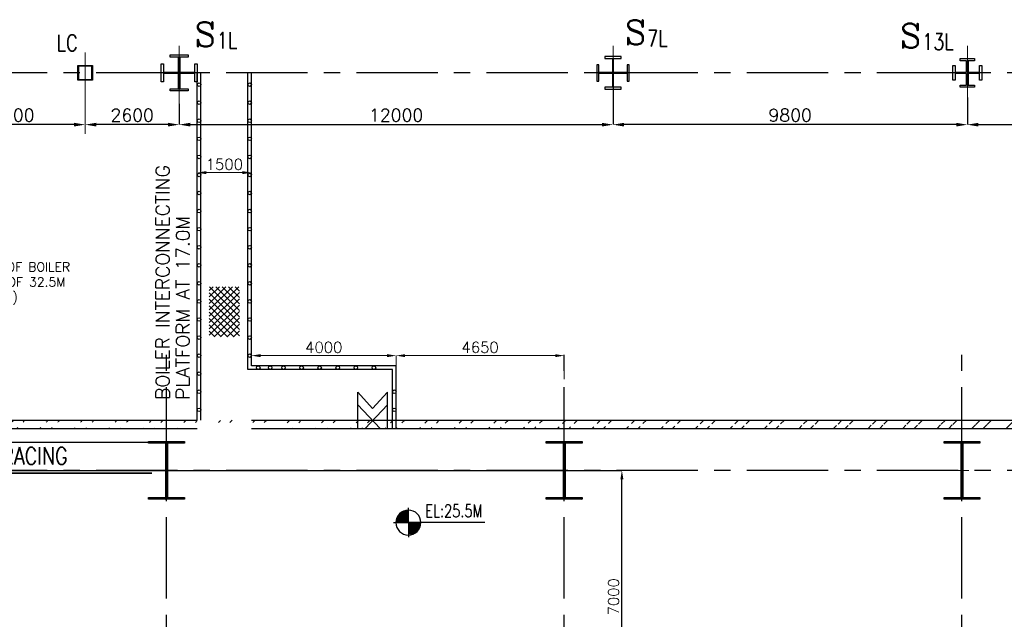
# Model space of a CAD drawing. Header units: inches. Extents: x 0 to 1544102, y -287698 to 23144100.
# Tile 58 of 256: x 202034 to 229269, y -183704 to -167109. Entities that reach past the tile are written whole.
import ezdxf

# ---------------------------------------------------------------- set-up
doc = ezdxf.new("R2010")
doc.units = ezdxf.units.IN
doc.header["$LTSCALE"] = 1800
doc.header["$MEASUREMENT"] = 0
doc.linetypes.add('CENTER', pattern=[2, 1.25, -0.25, 0.25, -0.25])
doc.linetypes.add('HIDDEN', pattern=[0.375, 0.25, -0.125])
doc.layers.get('0').update_dxf_attribs({"color": 253, "lineweight": 9})
for name, color, linetype in [('1_01_STEEL_TIER1', 7, 'Continuous'), ('BRACING', 1, 'HIDDEN'), ('COL', 1, 'Continuous'), ('DIM', 4, 'Continuous'), ('GRID', 251, 'CENTER'), ('STEEL', 231, 'Continuous'), ('TEXT', 3, 'Continuous'), ('WALL', 6, 'Continuous')]:
    doc.layers.add(name, color=color, linetype=linetype)
doc.layers.add('CEN', color=2, linetype='CENTER', lineweight=15)
doc.styles.add('C4', font='COMPLEX', dxfattribs={"width": 0.75, "height": 625})
doc.styles.add('ROMANS', font='romans.shx')
doc.styles.add('S3', font='simplex.shx', dxfattribs={"width": 0.75, "height": 320})
doc.styles.get("Standard").update_dxf_attribs({"font": 'arial.ttf'})
doc.dimstyles.new('STANDARD1', dxfattribs={"dimtxt": 300, "dimasz": 250, "dimexe": 0, "dimexo": 0, "dimgap": 80, "dimtad": 1, "dimdec": 0, "dimzin": 0, "dimdsep": 46, "dimtxsty": 'ROMANS', "dimcen": 0, "dimclrd": 4, "dimclre": 4, "dimclrt": 7, "dimadec": 0, "dimazin": 0, "dimtfac": 0.09, "dimtdec": 0, "dimtix": 1, "dimtofl": 0, "dimtmove": 0, "dimatfit": 3, "dimfxl": 1, "dimtolj": 1, "dimtzin": 0, "dimarcsym": 0})
doc.dimstyles.new('USER175', dxfattribs={"dimscale": 175, "dimtxt": 2, "dimasz": 1.75, "dimexe": 0, "dimexo": 0, "dimgap": 0.5, "dimtad": 1, "dimdec": 0, "dimzin": 0, "dimdsep": 46, "dimtxsty": 'ROMANS', "dimcen": 0, "dimclrd": 4, "dimclre": 4, "dimclrt": 4, "dimadec": 0, "dimazin": 0, "dimtfac": 0.09, "dimtdec": 0, "dimtix": 1, "dimtofl": 0, "dimtmove": 0, "dimatfit": 3, "dimfxl": 1, "dimtolj": 1, "dimtzin": 0, "dimarcsym": 0})

# ---------------------------------------------------------------- blocks, each defined once
blk = doc.blocks.new('C-ROW COLUMN')
at = {"layer": 'COL'}
h = blk.add_hatch(dxfattribs=at)
h.set_pattern_fill('ANSI31', color=256, scale=200, style=0)
h.set_pattern_definition([(45, (-1315.907, -6.545), (-17.6776695, 17.6776695), [])])
h.paths.add_polyline_path([(77950, 120865), (76960, 120865), (76960, 120820), (77950, 120820)])
h.paths.add_polyline_path([(77478, 120820), (77433, 120820), (77433, 119310), (77478, 119310)])
h.paths.add_polyline_path([(77950, 119310), (76960, 119310), (76960, 119265), (77950, 119265)])
at = {"layer": 'CEN'}
for p, q in [((77455, 119265), (77455, 120865)), ((77264, 120065), (77647, 120065))]:
    blk.add_line(p, q, dxfattribs=at)
at = {"layer": 'COL'}
for points in [[(76960, 120865), (77950, 120865), (77950, 120820), (76960, 120820)], [(77433, 120820), (77478, 120820), (77478, 119310), (77433, 119310)], [(76960, 119310), (77950, 119310), (77950, 119265), (76960, 119265)]]:
    blk.add_lwpolyline(points, close=True, dxfattribs=at)
blk = doc.blocks.new('*D570')
at = {"layer": 'DIM', "color": 4, "lineweight": -2, "transparency": 16777216}
for p, q in [((164879, -179581), (218691, -179581)), ((218691, -186331), (218691, -179831)), ((218947, -186581), (218691, -186581))]:
    blk.add_line(p, q, dxfattribs=at)
at = {"layer": 'DIM', "color": 4, "transparency": 16777216}
for points in [[(218649, -179831), (218732, -179831), (218691, -179581)], [(218649, -186331), (218732, -186331), (218691, -186581)]]:
    blk.add_solid(points, dxfattribs=at)
at = {"layer": 'DIM', "color": 7, "transparency": 16777216, "insert": (218461, -183081), "char_height": 300, "attachment_point": 5, "rotation": 90, "style": 'ROMANS'}
blk.add_mtext('\\A1;7000', dxfattribs=at)
blk = doc.blocks.new('*X22')
at = {"color": 0}
for p, q in [((36154, 29375), (36330, 29375)), ((36183, 29400), (36330, 29400)), ((36226, 29425), (36330, 29425)), ((36080, 29200), (36330, 29200)), ((36081, 29225), (36330, 29225)), ((36085, 29250), (36330, 29250)), ((36092, 29275), (36330, 29275)), ((36102, 29300), (36330, 29300)), ((36115, 29325), (36330, 29325)), ((36132, 29350), (36330, 29350))]:
    blk.add_line(p, q, dxfattribs=at)
blk = doc.blocks.new('LL')
for p, q in [((-711, 0), (-711, 423)), ((-1136, 0), (-711, 0)), ((1493, 0), (-711, 0)), ((-711, 0), (-711, -418))]:
    blk.add_line(p, q)
for start, end in [(90, 180), (0, 90), (180, 270), (270, 0)]:
    blk.add_arc((-711, 0), 360, start, end)
at = {"xscale": 1.439999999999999, "yscale": 1.439999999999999, "zscale": 1.439999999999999}
blk.add_blockref('*X22', (-53026, -42044), dxfattribs=at)
at = {"xscale": 1.439999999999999, "yscale": 1.439999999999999, "zscale": 1.439999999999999, "rotation": 180}
blk.add_blockref('*X22', (51604, 42044), dxfattribs=at)
at = {"flags": 4}
blk.add_attdef('LEVEL', (-222, 154), '', height=432, dxfattribs=at)
blk = doc.blocks.new('*D413')
at = {"layer": 'DIM', "color": 4, "lineweight": -2, "transparency": 16777216}
blk.add_line((206140, -170014), (204152, -170014), dxfattribs=at)
at = {"layer": 'DIM', "color": 4, "transparency": 16777216}
for points in [[(204152, -169963), (204152, -170065), (203846, -170014)], [(206140, -169963), (206140, -170065), (206446, -170014)]]:
    blk.add_solid(points, dxfattribs=at)
at = {"layer": 'DIM', "color": 4, "transparency": 16777216, "insert": (205146, -169752), "char_height": 350, "attachment_point": 5, "style": 'ROMANS'}
blk.add_mtext('\\A1;2600', dxfattribs=at)
blk = doc.blocks.new('*D414')
at = {"layer": 'DIM', "color": 4, "lineweight": -2, "transparency": 16777216}
blk.add_line((203540, -170014), (200152, -170014), dxfattribs=at)
at = {"layer": 'DIM', "color": 4, "transparency": 16777216}
for points in [[(200152, -169963), (200152, -170065), (199846, -170014)], [(203540, -169963), (203540, -170065), (203846, -170014)]]:
    blk.add_solid(points, dxfattribs=at)
at = {"layer": 'DIM', "color": 4, "transparency": 16777216, "insert": (201846, -169752), "char_height": 350, "attachment_point": 5, "style": 'ROMANS'}
blk.add_mtext('\\A1;4000', dxfattribs=at)
blk = doc.blocks.new('*D415')
at = {"layer": 'DIM', "color": 4, "lineweight": -2, "transparency": 16777216}
for p, q in [((233346, -168864), (233346, -170014)), ((228246, -169264), (228246, -170014)), ((228552, -170014), (233040, -170014))]:
    blk.add_line(p, q, dxfattribs=at)
at = {"layer": 'DIM', "color": 4, "transparency": 16777216}
for points in [[(228552, -169963), (228552, -170065), (228246, -170014)], [(233040, -169963), (233040, -170065), (233346, -170014)]]:
    blk.add_solid(points, dxfattribs=at)
at = {"layer": 'DIM', "color": 4, "transparency": 16777216, "insert": (230796, -169752), "char_height": 350, "attachment_point": 5, "style": 'ROMANS'}
blk.add_mtext('\\A1;5100', dxfattribs=at)
blk = doc.blocks.new('*D416')
at = {"layer": 'DIM', "color": 4, "lineweight": -2, "transparency": 16777216}
for p, q in [((218446, -168496), (218446, -170014)), ((228246, -169264), (228246, -170014)), ((227940, -170014), (218752, -170014))]:
    blk.add_line(p, q, dxfattribs=at)
at = {"layer": 'DIM', "color": 4, "transparency": 16777216}
for points in [[(218752, -169963), (218752, -170065), (218446, -170014)], [(227940, -169963), (227940, -170065), (228246, -170014)]]:
    blk.add_solid(points, dxfattribs=at)
at = {"layer": 'DIM', "color": 4, "transparency": 16777216, "insert": (223346, -169752), "char_height": 350, "attachment_point": 5, "style": 'ROMANS'}
blk.add_mtext('\\A1;9800', dxfattribs=at)
blk = doc.blocks.new('*D417')
at = {"layer": 'DIM', "color": 4, "lineweight": -2, "transparency": 16777216}
for p, q in [((218446, -168496), (218446, -170014)), ((206446, -169437), (206446, -170014)), ((206752, -170014), (218140, -170014))]:
    blk.add_line(p, q, dxfattribs=at)
at = {"layer": 'DIM', "color": 4, "transparency": 16777216}
for points in [[(206752, -169963), (206752, -170065), (206446, -170014)], [(218140, -169963), (218140, -170065), (218446, -170014)]]:
    blk.add_solid(points, dxfattribs=at)
at = {"layer": 'DIM', "color": 4, "transparency": 16777216, "insert": (212446, -169752), "char_height": 350, "attachment_point": 5, "style": 'ROMANS'}
blk.add_mtext('\\A1;12000', dxfattribs=at)
blk = doc.blocks.new('*D61')
at = {"layer": 'DIM', "color": 4, "lineweight": -2, "transparency": 16777216}
for p, q in [((-1100, 6979), (-1100, 7079)), ((150, 7079), (-850, 7079)), ((400, 6979), (400, 7079))]:
    blk.add_line(p, q, dxfattribs=at)
at = {"layer": 'DIM', "color": 4, "transparency": 16777216}
for points in [[(-850, 7121), (-850, 7037), (-1100, 7079)], [(150, 7121), (150, 7037), (400, 7079)]]:
    blk.add_solid(points, dxfattribs=at)
at = {"layer": 'DIM', "color": 4, "transparency": 16777216, "insert": (-350, 7309), "char_height": 300, "attachment_point": 5, "style": 'ROMANS'}
blk.add_mtext('\\A1;1500', dxfattribs=at)
blk = doc.blocks.new('*D62')
at = {"layer": 'DIM', "color": 4, "lineweight": -2, "transparency": 16777216}
for p, q in [((400, 1828), (400, 2014)), ((650, 2014), (4150, 2014)), ((4400, 1730), (4400, 2014))]:
    blk.add_line(p, q, dxfattribs=at)
at = {"layer": 'DIM', "color": 4, "transparency": 16777216}
for points in [[(650, 2056), (650, 1973), (400, 2014)], [(4150, 2056), (4150, 1973), (4400, 2014)]]:
    blk.add_solid(points, dxfattribs=at)
at = {"layer": 'DIM', "color": 4, "transparency": 16777216, "insert": (2400, 2244), "char_height": 300, "attachment_point": 5, "style": 'ROMANS'}
blk.add_mtext('\\A1;4000', dxfattribs=at)
blk = doc.blocks.new('*D60')
at = {"layer": 'DIM', "color": 4, "lineweight": -2, "transparency": 16777216}
for p, q in [((4400, 1330), (4400, 2014)), ((4650, 2014), (8800, 2014)), ((9050, 1365), (9050, 2014))]:
    blk.add_line(p, q, dxfattribs=at)
at = {"layer": 'DIM', "color": 4, "transparency": 16777216}
for points in [[(4650, 2056), (4650, 1973), (4400, 2014)], [(8800, 2056), (8800, 1973), (9050, 2014)]]:
    blk.add_solid(points, dxfattribs=at)
at = {"layer": 'DIM', "color": 4, "transparency": 16777216, "insert": (6725, 2244), "char_height": 300, "attachment_point": 5, "style": 'ROMANS'}
blk.add_mtext('\\A1;4650', dxfattribs=at)
blk = doc.blocks.new('BOILER INTERCONNECTING PLATFORM')
at = {"layer": 'STEEL'}
h = blk.add_hatch(dxfattribs=at)
h.set_pattern_fill('ANSI37', color=256, scale=1000, style=0)
h.set_pattern_definition([(45, (-56593.15, -116391.05), (-88.38835, 88.38835), []), (135, (-56593.15, -116391.05), (-88.38835, -88.38835), [])])
h.paths.add_polyline_path([(-767.8, 3921.9), (67.8, 3921.9), (67.8, 2538.1), (-767.8, 2538.1)])
for p, q in [((-1100, 230), (-1100, 9840)), ((-1000, 230), (-1000, 9840)), ((300, 1630), (300, 9840)), ((400, 1730), (400, 9840)), ((4400, 1730), (400, 1730)), ((4400, 0), (4400, 1730)), ((4300, 1630), (300, 1630)), ((4300, 0), (4300, 1630)), ((3340, 117.5), (3340, 1002.5)), ((3340, 1002.5), (3750, 555.6)), ((4160, 1002.5), (3750, 555.6)), ((4160, 117.5), (4160, 1002.5)), ((3340, 2.5), (3340, 655.2)), ((3340, 655.2), (3955, 2.5)), ((4160, 655.2), (3545, 2.5)), ((4160, 2.5), (4160, 655.2))]:
    blk.add_line(p, q, dxfattribs=at)
for centre in [(-1049.8, 9514.3), (350.2, 9514.3), (350.2, 9514.3), (-1049.8, 9014.3), (350.2, 9014.3), (-1050, 8514.3), (350, 8514.3), (-1050, 8014.3), (350, 8014.3), (-1050, 7514.3), (350, 7514.3), (-1050, 7014.3), (350, 7014.3), (-1050, 6514.3), (350, 6514.3), (-1050, 6014.3), (350, 6014.3), (-1050, 5514.3), (350, 5514.3), (-1050, 5014.3), (350, 5014.3), (-1050, 4514.3), (350, 4514.3), (-1050, 4014.3), (350, 4014.3), (-1050, 3514.3), (350, 3514.3), (-1050, 3014.3), (350, 3014.3), (-1050, 2514.3), (350, 2514.3), (350, 2514.3), (-1050, 2014.3), (350, 2014.3), (585.7, 1680), (916.1, 1680), (1285.7, 1680), (1785.7, 1680), (2285.7, 1680), (2785.7, 1680), (3285.7, 1680), (3785.7, 1680), (-1050, 1514.3), (-1050, 1014.3), (4350, 1014.3), (-1050, 514.3), (4350, 514.3)]:
    blk.add_circle(centre, 50, dxfattribs=at)
at = {"layer": 'TEXT', "color": 3, "char_height": 375, "attachment_point": 4, "rotation": 90, "style": 'ROMANS'}
for s, insert in [('BOILER INTERCONNECTING', (-2057.4, 793)), ('PLATFORM AT 17.0M', (-1499.6, 793))]:
    blk.add_mtext(s, dxfattribs=dict(at, insert=insert))
at = {"layer": 'DIM'}
for base, p1, p2, picture, middle in [((-1100, 7079.1), (400, 6979.1), (-1100, 6979.1), '*D61', (-350, 7309.1)), ((4400, 2014.3), (400, 1828.4), (4400, 1730), '*D62', (2400, 2244.3)), ((9050, 2014.3), (4400, 1330), (9050, 1365), '*D60', (6725, 2244.3))]:
    dim = blk.add_linear_dim(base=base, p1=p1, p2=p2, dimstyle='STANDARD1', dxfattribs=at)
    dim.commit()
    dim.dimension.update_dxf_attribs({"geometry": picture, "text_midpoint": middle})

msp = doc.modelspace()

# ---------------------------------------------------------------- hatches: boundary and pattern name
h = msp.add_hatch()
h.set_pattern_fill('ANSI32', color=256, scale=1800, style=0)
h.set_pattern_definition([(45, (-320647.8, -240592.44), (-477.2971, 477.2971), []), (45, (-320329.6, -240592.44), (-477.2971, 477.2971), [])])
edge = h.paths.add_edge_path()
edge.add_line((181169.57, -178191.1), (206945.97, -178191.1))
edge.add_line((181169.57, -178421.1), (206945.97, -178421.1))
edge.add_line((164695.97, -178191.1), (179169.57, -178191.1))
edge.add_line((164695.97, -178421.1), (179169.57, -178421.1))
edge.add_line((208445.97, -178191.1), (254145.97, -178191.1))
edge.add_line((208445.97, -178421.1), (254145.97, -178421.1))
edge.add_line((255255.97, -178191.1), (272835.97, -178191.1))
edge.add_line((255255.97, -178421.1), (272605.97, -178421.1))
edge.add_line((272835.97, -184617.97), (272835.97, -178191.1))
edge.add_line((272605.97, -184594.56), (272605.97, -178421.1))

# ---------------------------------------------------------------- linework, layer by layer
at = {"layer": '1_01_STEEL_TIER1', "color": 1}
for p, q in [((203645.96, -168381.09), (204045.96, -168381.09)), ((203645.96, -168781.1), (203645.96, -168381.09)), ((204029.96, -168397.1), (203661.96, -168397.1)), ((203661.96, -168397.1), (203661.96, -168765.09)), ((204029.96, -168765.09), (204029.96, -168397.1)), ((204045.96, -168381.09), (204045.96, -168781.1)), ((204045.96, -168781.1), (203645.96, -168781.1)), ((203661.96, -168765.09), (204029.96, -168765.09))]:
    msp.add_line(p, q, dxfattribs=at)
msp.add_lwpolyline([(205945.97, -168831.46), (205945.97, -168331.46), (206008.97, -168331.46), (206008.97, -168565.46), (206429.97, -168565.46), (206429.97, -168144.46), (206195.97, -168144.46), (206195.97, -168081.46), (206695.97, -168081.46), (206695.97, -168144.46), (206461.97, -168144.46), (206461.97, -168565.46), (206882.97, -168565.46), (206882.97, -168331.46), (206945.97, -168331.46), (206945.97, -168831.46), (206882.97, -168831.46), (206882.97, -168597.46), (206461.97, -168597.46), (206461.97, -169018.46), (206695.97, -169018.46), (206695.97, -169081.46), (206195.97, -169081.46), (206195.97, -169018.46), (206429.97, -169018.46), (206429.97, -168597.46), (206008.97, -168597.46), (206008.97, -168831.46), (205945.97, -168831.46)], dxfattribs=at)
for points in [[(218670.97, -168975.11), (218458.47, -168975.11), (218458.47, -168593.61), (218839.97, -168593.61), (218839.97, -168806.11), (218895.97, -168806.11), (218895.97, -168356.11), (218839.97, -168356.11), (218839.97, -168568.61), (218458.47, -168568.61), (218458.47, -168187.11), (218670.97, -168187.11), (218670.97, -168131.11), (218220.97, -168131.11), (218220.97, -168187.11), (218433.47, -168187.11), (218433.47, -168568.61), (218051.97, -168568.61), (218051.97, -168356.11), (217995.97, -168356.11), (217995.97, -168806.11), (218051.97, -168806.11), (218051.97, -168593.61), (218433.47, -168593.61), (218433.47, -168975.11), (218220.97, -168975.11), (218220.97, -169031.11), (218670.97, -169031.11)], [(228445.97, -168981.11), (228045.97, -168981.11), (228045.97, -168918.11), (228225.97, -168918.11), (228225.97, -168601.11), (227908.97, -168601.11), (227908.97, -168781.11), (227845.97, -168781.11), (227845.97, -168381.11), (227908.97, -168381.11), (227908.97, -168561.11), (228225.97, -168561.11), (228225.97, -168244.11), (228045.97, -168244.11), (228045.97, -168181.11), (228445.97, -168181.11), (228445.97, -168244.11), (228265.97, -168244.11), (228265.97, -168561.11), (228582.97, -168561.11), (228582.97, -168381.11), (228645.97, -168381.11), (228645.97, -168781.11), (228582.97, -168781.11), (228582.97, -168601.11), (228265.97, -168601.11), (228265.97, -168918.11), (228445.97, -168918.11)]]:
    msp.add_lwpolyline(points, close=True, dxfattribs=at)
at = {"layer": 'BRACING', "const_width": 40}
for points in [[(195495.97, -178803.6), (205695.97, -178803.6)], [(195495.97, -179658.6), (205695.97, -179658.6)]]:
    msp.add_lwpolyline(points, dxfattribs=at)
at = {"layer": 'CEN'}
for p, q in [((203845.97, -170270.83), (203845.97, -167831.1)), ((206445.97, -169595.27), (206445.97, -167831.1)), ((218445.97, -169331.1), (218445.97, -167831.1)), ((228245.97, -169331.1), (228245.97, -167831.1))]:
    msp.add_line(p, q, dxfattribs=at)
at = {"layer": 'GRID'}
for p, q in [((278395.97, -168581.1), (19295.97, -168581.1)), ((206095.97, -204730.69), (206095.97, -176081.1)), ((217095.97, -204730.69), (217095.97, -176081.1)), ((228095.97, -204730.69), (228095.97, -176081.1)), ((278395.97, -179581.1), (19295.97, -179581.1))]:
    msp.add_line(p, q, dxfattribs=at)
at = {"layer": 'WALL'}
for p, q in [((181169.57, -178191.1), (206945.97, -178191.1)), ((208445.97, -178191.1), (254145.97, -178191.1)), ((181169.57, -178421.1), (206945.97, -178421.1)), ((208445.97, -178421.1), (254145.97, -178421.1))]:
    msp.add_line(p, q, dxfattribs=at)

# ---------------------------------------------------------------- block references
for name, p in [('BOILER INTERCONNECTING PLATFORM', (208045.97, -178421.1)), ('C-ROW COLUMN', (128640.53, -299646.24)), ('C-ROW COLUMN', (139640.53, -299646.24)), ('C-ROW COLUMN', (150640.53, -299646.24))]:
    msp.add_blockref(name, p)
at = {"layer": 'TEXT'}
ref = msp.add_blockref('LL', (213467.44, -181026.49), dxfattribs=dict(at, xscale=0.96, yscale=0.96, zscale=0.96))
ref.add_attrib('LEVEL', 'EL:25.5M', (213254.58, -180878.48), dxfattribs={"layer": '0', "height": 350, "style": 'ROMANS', "width": 0.75, "flags": 4})

# ---------------------------------------------------------------- texts
at = {"layer": 'TEXT', "style": 'C4', "text_generation_flag": 6}
for p in [(206875.47, -167852.05), (218777.15, -167796.03), (226382.01, -167890.3)]:
    msp.add_text('S', height=675, rotation=180, dxfattribs=at).set_placement(p)
at = {"layer": 'TEXT', "style": 'S3', "width": 0.8}
for s, p in [('1L', (207487.49, -167904.6)), ('7L', (219389.17, -167848.58)), ('13L', (226994.02, -167942.85)), ('LC', (203053.17, -167976.26))]:
    msp.add_text(s, height=450, dxfattribs=at).set_placement(p)
at = {"layer": 'TEXT', "attachment_point": 1, "style": 'ROMANS'}
for s, insert, char_height, width in [('MONORAIL FOR HANDLING OF BOILER MCC PANELS FROM SOFIT OF 32.5M FLOOR (CAPACITY ON HOLD)', (197237.58, -173825.67), 250, 7325.8005), ('{\\W0.8;VERTICAL BRACING}', (198651.85, -178941.1), 480, 6467.9149)]:
    msp.add_mtext(s, dxfattribs=dict(at, insert=insert, char_height=char_height, width=width))

# ---------------------------------------------------------------- dimensions: what is measured, and where the dimension line sits
at = {"layer": 'DIM'}
for base, p1, p2, picture, middle in [((218445.97, -170014.17), (206445.97, -169436.71), (218445.97, -168495.54), '*D417', (212445.97, -169751.67)), ((233345.97, -170014.17), (228245.97, -169264.16), (233345.97, -168864.17), '*D415', (230795.97, -169751.67))]:
    dim = msp.add_linear_dim(base=base, p1=p1, p2=p2, dimstyle='USER175', dxfattribs=at)
    dim.commit()
    dim.dimension.update_dxf_attribs({"geometry": picture, "text_midpoint": middle})
for base, p1, p2, angle, dimstyle, picture, middle in [((218445.97, -170014.17), (228245.97, -169264.16), (218445.97, -168495.54), 180, 'USER175', '*D416', (223345.97, -169751.67)), ((199845.96, -170014.17), (203845.96, -170014.17), (199845.96, -170014.17, -33025), 180, 'USER175', '*D414', (201845.96, -169751.67)), ((203845.96, -170014.17), (206445.97, -170014.17, -33025), (203845.96, -170014.17, -33025), 180, 'USER175', '*D413', (205145.97, -169751.67)), ((218690.56, -179581.1), (218947.06, -186581.1), (164878.61, -179581.1), 90, 'STANDARD1', '*D570', (218460.56, -183081.1))]:
    dim = msp.add_linear_dim(base=base, p1=p1, p2=p2, angle=angle, dimstyle=dimstyle, dxfattribs=at)
    dim.commit()
    dim.dimension.update_dxf_attribs({"geometry": picture, "text_midpoint": middle})

doc.saveas('drawing.dxf')
